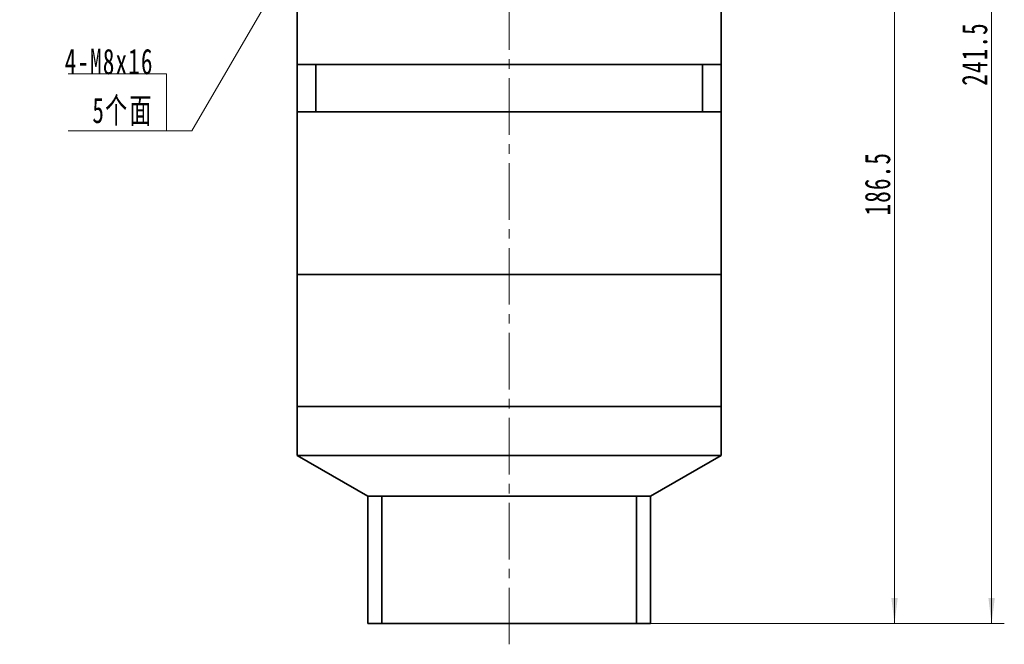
# Model space of a CAD drawing. Header units: millimetres. Extents: x 1472 to 2319, y -85 to 504.
# Tile 4 of 6: x 1870 to 2079, y 160 to 292. Entities that reach past the tile are written whole.
import ezdxf

# ---------------------------------------------------------------- set-up
doc = ezdxf.new("R2010")
doc.units = ezdxf.units.MM
doc.linetypes.add('点画线', pattern=[18, 12, -2, 2, -2])
doc.layers.get('0').update_dxf_attribs({"lineweight": 35})
for name, color, linetype, lineweight in [('EB0', 7, 'Continuous', 35), ('EB0_1', 7, 'Continuous', 35), ('中心线层', 1, '点画线', 18), ('尺寸线层', 3, 'Continuous', 18), ('粗实线层', 7, 'Continuous', 35)]:
    doc.layers.add(name, color=color, linetype=linetype, lineweight=lineweight)
doc.styles.add('标准', font='txt', dxfattribs={"width": 0.667})
doc.dimstyles.new('a4-1-1', dxfattribs={"dimtxt": 3, "dimasz": 3, "dimexe": 1.5, "dimexo": 0, "dimgap": 0.5, "dimtad": 1, "dimdec": 3, "dimdsep": 46, "dimtxsty": '标准', "dimblk": '_CAXARROW', "dimcen": 0, "dimdle": 6, "dimazin": 2, "dimtfac": 0.707107, "dimtdec": 3, "dimtix": 1, "dimtmove": 2, "dimatfit": 3, "dimfxl": 0, "dimfrac": 2, "dimtolj": 1, "dimarcsym": 0})

# ---------------------------------------------------------------- blocks, each defined once
blk = doc.blocks.new('*X13')
at = {"layer": '尺寸线层', "linetype": 'Continuous'}
for points in [[(2055.42, 350.77), (2056.1, 345.37), (2054.75, 345.37)], [(2055.42, 164.27), (2056.1, 169.67), (2054.75, 169.67)]]:
    blk.add_hatch(color=0, dxfattribs=at).paths.add_polyline_path(points, flags=0)
at = {"layer": '尺寸线层', "color": 0, "linetype": 'Continuous'}
for p, q in [((2031.69, 350.77), (2058.12, 350.77)), ((2055.42, 350.77), (2055.42, 164.27)), ((2003.69, 164.27), (2058.12, 164.27))]:
    blk.add_line(p, q, dxfattribs=at)
at = {"layer": '尺寸线层', "color": 0, "insert": (2051.85, 257.52), "char_height": 5.4, "width": 24.9673, "attachment_point": 5, "rotation": 90, "line_spacing_factor": 1.15057, "style": '标准'}
blk.add_mtext('\\T1.1;186.5', dxfattribs=at)
blk = doc.blocks.new('_CAXARROW')
blk.add_hatch(color=0).paths.add_polyline_path([(0, 0), (-1, 0.125), (-1, -0.125)], flags=0)
blk = doc.blocks.new('*X14')
at = {"layer": '尺寸线层', "linetype": 'Continuous'}
for points in [[(2076.01, 405.77), (2076.69, 400.37), (2075.34, 400.37)], [(2076.01, 164.27), (2076.69, 169.67), (2075.34, 169.67)]]:
    blk.add_hatch(color=0, dxfattribs=at).paths.add_polyline_path(points, flags=0)
at = {"layer": '尺寸线层', "color": 0, "linetype": 'Continuous'}
for p, q in [((2028.69, 405.77), (2078.71, 405.77)), ((2076.01, 405.77), (2076.01, 164.27)), ((2003.69, 164.27), (2078.71, 164.27))]:
    blk.add_line(p, q, dxfattribs=at)
at = {"layer": '尺寸线层', "color": 0, "insert": (2072.44, 285.02), "char_height": 5.4, "width": 25.2009, "attachment_point": 5, "rotation": 90, "line_spacing_factor": 1.15057, "style": '标准'}
blk.add_mtext('\\T1.1;241.5', dxfattribs=at)
blk = doc.blocks.new('*X16')
at = {"layer": '尺寸线层', "linetype": 'Continuous'}
blk.add_hatch(color=0, dxfattribs=at).paths.add_polyline_path([(26.13, 35.68), (24, 30.67), (22.84, 31.35)], flags=0)
at = {"layer": '尺寸线层', "color": 0, "linetype": 'Continuous'}
blk.add_line((26.13, 35.68), (5.4, 0), dxfattribs=at)
at = {"layer": '尺寸线层', "color": 0}
for p, q in [((0, 12.11), (-20.82, 12.11)), ((0, 0), (0, 12.11)), ((0, 0), (-20.82, 0)), ((5.4, 0), (0, 0))]:
    blk.add_line(p, q, dxfattribs=at)
at = {"layer": '尺寸线层', "color": 0, "insert": (-2.7, 1.08), "char_height": 5.4, "width": 36.2438, "attachment_point": 9, "line_spacing_factor": 1.15057, "style": '标准'}
blk.add_mtext('\\T1.1;4-M8x16\\P5个面', dxfattribs=at)

msp = doc.modelspace()

# ---------------------------------------------------------------- linework, layer by layer
at = {"layer": 'EB0'}
for p, q in [((2018.6864, 282.7683), (1928.6864, 282.7683)), ((1928.6864, 282.7683), (1928.6864, 272.7683)), ((1932.6864, 282.7683), (1932.6864, 272.7683)), ((2013.6864, 282.7683), (2018.6864, 282.7683)), ((2014.6864, 282.7683), (2014.6864, 272.7683)), ((2018.6864, 282.7683), (2018.6864, 272.7683)), ((1928.6864, 272.7683), (1928.6864, 238.2683)), ((2018.6864, 272.7683), (1928.6864, 272.7683)), ((2018.6864, 272.7683), (2018.6864, 238.2683)), ((2003.6864, 164.2683), (1943.6864, 164.2683))]:
    msp.add_line(p, q, dxfattribs=at)
at = {"layer": 'EB0_1'}
msp.add_line((1928.6864, 210.2683), (1928.6864, 199.929), dxfattribs=at)
at = {"layer": '中心线层'}
msp.add_line((1973.6864, 159.8832), (1973.6864, 408.7635), dxfattribs=at)
at = {"layer": '粗实线层'}
for p, q in [((1928.6864, 282.7683), (1928.6864, 295.7683)), ((2018.6864, 282.7683), (2018.6864, 295.7683)), ((2018.6864, 238.2683), (1928.6864, 238.2683)), ((1928.6864, 238.2683), (1928.6864, 210.2683)), ((2018.6864, 210.2683), (2018.6864, 238.2683)), ((2018.6864, 210.2683), (1928.6864, 210.2683)), ((2018.6864, 210.2683), (2018.6864, 199.929)), ((1928.6864, 199.929), (2018.6864, 199.929)), ((1928.6864, 199.929), (1943.6864, 191.2687)), ((2018.6864, 199.929), (2003.6864, 191.2687)), ((1943.6864, 164.2683), (1943.6864, 191.2687)), ((2003.6864, 191.2687), (1943.6864, 191.2687)), ((1946.6864, 164.2683), (1946.6864, 191.2687)), ((2000.6864, 164.2683), (2000.6864, 191.2687)), ((2003.6864, 164.2683), (2003.6864, 191.2687))]:
    msp.add_line(p, q, dxfattribs=at)

# ---------------------------------------------------------------- block references
at = {"layer": '尺寸线层'}
msp.add_blockref('*X16', (1900.9701, 268.7025), dxfattribs=at)

# ---------------------------------------------------------------- dimensions: what is measured, and where the dimension line sits
for base, p1, picture, middle in [((2076.011, 164.2683), (2028.6864, 405.7683), '*X14', (2072.4401, 285.0183)), ((2055.4202, 164.2683), (2031.6864, 350.7683), '*X13', (2051.8493, 257.5183))]:
    dim = msp.add_linear_dim(base=base, p1=p1, p2=(2003.6864, 164.2683), angle=270, dimstyle='a4-1-1', override={"dimsah": 1, "dimtfill": 1, "dimtzin": 8}, dxfattribs=at)
    dim.commit()
    dim.dimension.update_dxf_attribs({"geometry": picture, "text_midpoint": middle})

doc.saveas('drawing.dxf')
